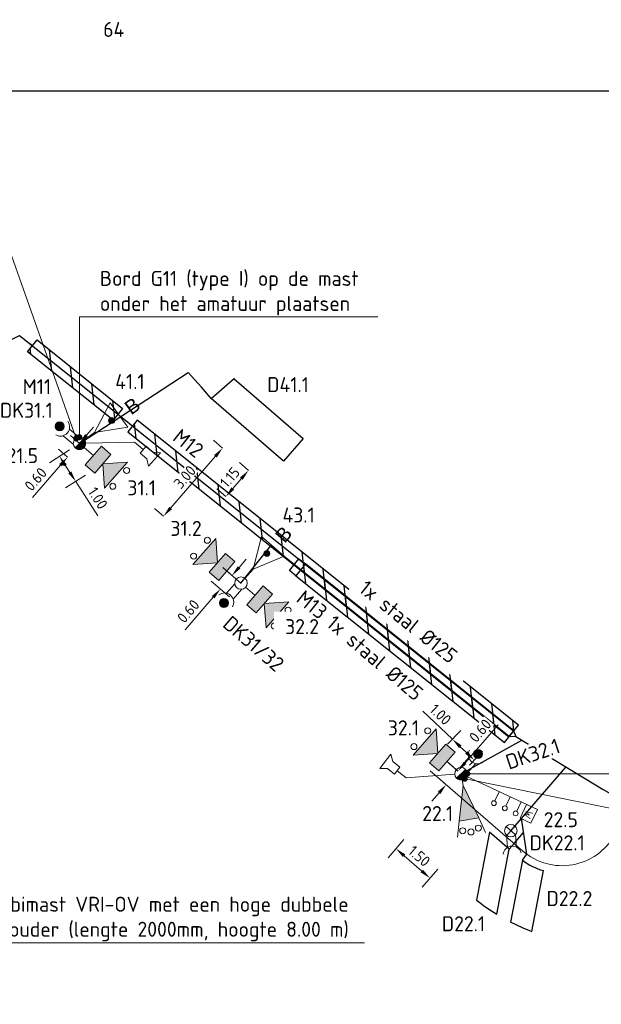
# Model space of a CAD drawing. Header units: metres. Extents: x 196669 to 197699, y 355514 to 356669.
# Tile 10 of 20: x 197183 to 197202, y 355713 to 355745. Entities that reach past the tile are written whole.
import ezdxf
from ezdxf import colors
from ezdxf.entities.mleader import LeaderData, LeaderLine
from ezdxf.enums import TextEntityAlignment as Align
from ezdxf.math import Vec2, Vec3

# ---------------------------------------------------------------- set-up
doc = ezdxf.new("R2010")
doc.units = ezdxf.units.M
doc.layers.get('Defpoints').update_dxf_attribs({"color": 151})
for name, color, linetype, lineweight in [('B-WE-KL-MANTELBUIS-G', 104, 'Continuous', 25), ('B-WE-KL-MANTELBUIS-T25', 7, 'Continuous', 25), ('B-WE-KL-MANTELBUIS_NUMMERING-T25', 104, 'Continuous', 25), ('B-WE-OG-BEBOUWING_HUISNUMMER-T35', 252, 'Continuous', 9), ('N-WE-KL-MANTELBUIS-G', 4, 'Continuous', 25), ('N-WE-KL-MANTELBUIS-T25', 4, 'Continuous', 25), ('N-WE-KL-MANTELBUIS_VERLENGEN-G', 30, 'Continuous', 25), ('N-WE-KL-VRI_KABEL-G', 30, 'Continuous', 30), ('N-WE-KL-VRI_UITSLIJPER-G', 130, 'Continuous', 30), ('N-WE-VW-VRI-ONTRUIMINGSTIJDEN_OTTO-G', 7, 'Continuous', 25), ('N-WE-VW-VRI-SYMBOOL-G', 7, 'Continuous', 13), ('N-WE-VW-VRI-T25', 7, 'Continuous', 20), ('N-WE-VW-VRI_DETECTIELUS-G', 3, 'Continuous', 30), ('N-WE-VW-VRI_DETECTIELUS-T25', 7, 'Continuous', 30), ('N01-WE-VH-MATERIAALGRENS-G', 5, 'Continuous', 13), ('X-XX-AL-M', 7, 'Continuous', 13)]:
    doc.layers.add(name, color=color, linetype=linetype, lineweight=lineweight)
doc.styles.add('Arial', font='arial.ttf')
doc.styles.add('ISO', font='ISO.shx')
doc.styles.add('NLCS-ISO-M200-T18', font='NLCS-ISO.ttf', dxfattribs={"height": 0.36})
doc.styles.add('NLCS-ISO-M200-T25', font='NLCS-ISO.ttf', dxfattribs={"height": 0.5})
doc.dimstyles.new('NLCS-M200-T18-PIJL_L2_H1', dxfattribs={"dimscale": 0.2, "dimtxt": 2.5, "dimasz": 1.8, "dimexe": 2, "dimexo": 2, "dimgap": 0.7, "dimtad": 1, "dimzin": 0, "dimdsep": 46, "dimtxsty": 'NLCS-ISO-M200-T18', "dimcen": 0, "dimdle": 2, "dimclrd": 256, "dimclre": 256, "dimclrt": 256, "dimadec": 1, "dimazin": 0, "dimtfac": 1, "dimtdec": 3, "dimtofl": 0, "dimtmove": 0, "dimatfit": 3, "dimfxl": 2, "dimfxlon": 1, "dimtfillclr": 256, "dimtolj": 1, "dimtzin": 0, "dimlwd": -1, "dimlwe": -1, "dimarcsym": 0})

# ---------------------------------------------------------------- blocks, each defined once
blk = doc.blocks.new('Drukknop met waitsignalering_1')
at = {"layer": 'N-WE-VW-VRI-SYMBOOL-G', "linetype": 'Continuous', "extrusion": (0, 0, -1)}
blk.add_hatch(color=256, dxfattribs=at).paths.add_polyline_path([(-1.018, 0.002, 1), (-0.718, 0.002, 1)])
at = {"layer": 'N-WE-VW-VRI-SYMBOOL-G'}
for p, q in [((0.134, 0.157), (0.574, 0.157)), ((0.15, -0.143), (0.565, -0.143))]:
    blk.add_line(p, q, dxfattribs=at)
blk.add_circle((0.868, 0.002), 0.15, dxfattribs=at)
blk.add_arc((0.836, 0), 0.306, 101.0944, 258.9056, dxfattribs=at)
blk = doc.blocks.new('A$C98d8e760')
at = {"layer": 'N-WE-VW-VRI-SYMBOOL-G'}
for p, q in [((0.826, 0), (1.405, 0.579)), ((0.413, 0), (0, 0)), ((0.826, 0), (1.405, -0.579))]:
    blk.add_line(p, q, dxfattribs=at)
at = {"layer": 'N-WE-VW-VRI-SYMBOOL-G', "flags": 128}
for points in [[(0.413, 0.413), (0.826, 0.413), (0.826, -0.413), (0.413, -0.413)], [(0.826, 0), (1.405, 0.579), (1.405, -0.579)]]:
    blk.add_lwpolyline(points, close=True, dxfattribs=at)
at = {"layer": 'N-WE-VW-VRI-SYMBOOL-G'}
for centre in [(1.571, 0.35), (1.571, -0.35)]:
    blk.add_circle(centre, 0.1, dxfattribs=at)
at = {"layer": 'N-WE-VW-VRI-SYMBOOL-G', "extrusion": (0, 0, -1)}
blk.add_solid([(-0.413, 0.413), (-0.826, 0.413), (-0.413, -0.413), (-0.826, -0.413)], dxfattribs=at)
at = {"layer": 'N-WE-VW-VRI-SYMBOOL-G'}
blk.add_solid([(0.826, 0), (1.405, 0.579), (1.405, -0.579)], dxfattribs=at)
blk = doc.blocks.new('*U11')
at = {"layer": 'N-WE-VW-VRI-SYMBOOL-G'}
for p, q in [((-1.323, 0.25), (1.277, 0.25)), ((-0.123, 0.25), (-0.123, -0.09)), ((0.277, 0.25), (0.277, -0.09)), ((0.677, 0.25), (0.677, -0.09))]:
    blk.add_line(p, q, dxfattribs=at)
at = {"layer": 'N-WE-VW-VRI-SYMBOOL-G', "flags": 128}
blk.add_lwpolyline([(0.877, -0.25), (1.277, -0.25), (1.277, 0.25), (0.877, 0.25)], close=True, dxfattribs=at)
at = {"layer": 'N-WE-VW-VRI-SYMBOOL-G'}
for centre in [(-0.123, -0.17), (0.277, -0.17), (0.677, -0.17)]:
    blk.add_circle(centre, 0.08, dxfattribs=at)
at = {"layer": 'N-WE-VW-VRI-SYMBOOL-G', "style": 'ISO'}
blk.add_text('W', height=0.25, rotation=270, dxfattribs=at).set_placement((0.948, 0.1))
blk = doc.blocks.new('Lantaarn 3 x 200 mm LED2 met fietssjabloon_1')
at = {"layer": 'N-WE-VW-VRI-SYMBOOL-G'}
for p, q in [((1.343, 0.331), (1.859, 0.469)), ((0.186, 0), (0, 0)), ((1.343, -0.331), (1.859, -0.469))]:
    blk.add_line(p, q, dxfattribs=at)
at = {"layer": 'N-WE-VW-VRI-SYMBOOL-G', "flags": 128}
blk.add_lwpolyline([(0.186, 0), (1.343, 0.331), (1.343, -0.331)], close=True, dxfattribs=at)
at = {"layer": 'N-WE-VW-VRI-SYMBOOL-G'}
for centre in [(1.674, 0.265), (1.757, 0), (1.674, -0.265)]:
    blk.add_circle(centre, 0.1, dxfattribs=at)
blk.add_solid([(0.186, 0), (1.343, 0.331), (1.343, -0.331)], dxfattribs=at)
blk = doc.blocks.new('Mast met drukknop_1')
at = {"layer": 'N-WE-VW-VRI-SYMBOOL-G'}
for p, q in [((-0.146, -0.146), (0.146, 0.146)), ((-0.146, 0.146), (0.146, -0.146)), ((0.142, 0.15), (0.556, 0.15)), ((0.143, -0.15), (0.548, -0.15))]:
    blk.add_line(p, q, dxfattribs=at)
blk.add_circle((0, 0), 0.207, dxfattribs=at)
blk.add_arc((0.818, -0.007), 0.306, 101.0944, 258.9056, dxfattribs=at)
blk = doc.blocks.new('Rateltikker_1')
at = {"layer": 'N-WE-VW-VRI-SYMBOOL-G', "flags": 128}
blk.add_lwpolyline([(2.079, 0.879), (2.303, 0.99), (2.193, 0.4), (2.024, 0.584), (1.729, 0.639), (1.784, 0.934)], close=True, dxfattribs=at)
blk.add_lwpolyline([(1.757, 0.787), (1.383, 0.857), (0, 0)], dxfattribs=at)
blk = doc.blocks.new('Combinatiemast openbare verlichting_2')
at = {"layer": 'N-WE-VW-VRI-SYMBOOL-G', "linetype": 'Continuous'}
blk.add_hatch(color=256, dxfattribs=at).paths.add_polyline_path([(-0.207, 0, 1), (0.207, 0)])
at = {"layer": 'N-WE-VW-VRI-SYMBOOL-G'}
blk.add_line((-0.207, 0), (0.207, 0), dxfattribs=at)
for start, end in [(360, 180), (180, 360)]:
    blk.add_arc((0, 0), 0.207, start, end, dxfattribs=at)
blk = doc.blocks.new('_Dot')
at = {"color": 0, "linetype": 'ByBlock', "lineweight": -2}
blk.add_line((-0.5, 0), (-1, 0), dxfattribs=at)
at = {"color": 0, "linetype": 'ByBlock', "const_width": 0.5}
blk.add_lwpolyline([(-0.25, 0, 1), (0.25, 0, 1)], format="xyb", close=True, dxfattribs=at)
blk = doc.blocks.new('*D1013')
at = {"layer": 'Defpoints', "color": 0, "transparency": 16777216}
for p in [(197196.555, 355718.933), (197195.605, 355717.836), (197197.689, 355717.951)]:
    blk.add_point(p, dxfattribs=at)
at = {"layer": 'X-XX-AL-M', "transparency": 16777216}
for p, q in [((197195.867, 355718.138), (197195.343, 355717.533)), ((197196.467, 355717.089), (197195.877, 355717.6)), ((197197.001, 355717.156), (197196.477, 355716.551))]:
    blk.add_line(p, q, dxfattribs=at)
for points in [[(197195.917, 355717.645), (197195.838, 355717.555), (197195.605, 355717.836)], [(197196.506, 355717.135), (197196.428, 355717.044), (197196.739, 355716.854)]]:
    blk.add_solid(points, dxfattribs=at)
at = {"layer": 'X-XX-AL-M', "transparency": 16777216, "insert": (197196.382, 355717.587), "char_height": 0.36, "attachment_point": 5, "rotation": 319.1042, "style": 'NLCS-ISO-M200-T18'}
blk.add_mtext('\\A1;1.50', dxfattribs=at)
blk = doc.blocks.new('*D1014')
at = {"layer": 'Defpoints', "color": 0, "transparency": 16777216}
for p in [(197197.774, 355720.33), (197197.278, 355719.966), (197197.381, 355719.876)]:
    blk.add_point(p, dxfattribs=at)
at = {"layer": 'X-XX-AL-M', "transparency": 16777216}
for p, q in [((197197.906, 355720.692), (197199.005, 355721.961)), ((197197.67, 355720.42), (197197.368, 355720.682)), ((197197.278, 355719.966), (197196.975, 355720.228)), ((197197.042, 355719.694), (197196.806, 355719.422))]:
    blk.add_line(p, q, dxfattribs=at)
for points in [[(197197.861, 355720.731), (197197.951, 355720.653), (197197.67, 355720.42)], [(197196.997, 355719.733), (197197.087, 355719.655), (197197.278, 355719.966)]]:
    blk.add_solid(points, dxfattribs=at)
at = {"layer": 'X-XX-AL-M', "transparency": 16777216, "insert": (197198.412, 355721.765), "char_height": 0.36, "attachment_point": 5, "rotation": 49.1042, "style": 'NLCS-ISO-M200-T18', "bg_fill": 3, "box_fill_scale": 1.1, "bg_fill_color": 256, "bg_fill_true_color": 13158600, "bg_fill_transparency": 0}
blk.add_mtext('\\A1;0.60', dxfattribs=at)
blk = doc.blocks.new('*D1015')
at = {"layer": 'Defpoints', "color": 0, "transparency": 16777216}
for p in [(197197.489, 355721.478), (197197.052, 355721.021), (197197.774, 355720.33)]:
    blk.add_point(p, dxfattribs=at)
at = {"layer": 'X-XX-AL-M', "transparency": 16777216}
for p, q in [((197197.489, 355721.478), (197196.507, 355722.419)), ((197197.328, 355721.31), (197197.766, 355721.767)), ((197197.952, 355721.036), (197197.749, 355721.229)), ((197198.051, 355720.619), (197198.488, 355721.076))]:
    blk.add_line(p, q, dxfattribs=at)
for points in [[(197197.791, 355721.273), (197197.708, 355721.186), (197197.489, 355721.478)], [(197197.993, 355721.079), (197197.91, 355720.992), (197198.212, 355720.787)]]:
    blk.add_solid(points, dxfattribs=at)
at = {"layer": 'X-XX-AL-M', "transparency": 16777216, "insert": (197197.089, 355722.304), "char_height": 0.36, "attachment_point": 5, "rotation": 316.2446, "style": 'NLCS-ISO-M200-T18'}
blk.add_mtext('\\A1;1.00', dxfattribs=at)
blk = doc.blocks.new('*D1017')
at = {"layer": 'Defpoints', "color": 0, "transparency": 16777216}
for p in [(197185.068, 355731.335), (197184.675, 355730.881), (197184.675, 355730.881)]:
    blk.add_point(p, dxfattribs=at)
at = {"layer": 'X-XX-AL-M', "transparency": 16777216}
for p, q in [((197185.304, 355731.607), (197185.539, 355731.879)), ((197185.068, 355731.335), (197184.766, 355731.597)), ((197184.675, 355730.881), (197184.373, 355731.143)), ((197184.439, 355730.609), (197183.502, 355729.527))]:
    blk.add_line(p, q, dxfattribs=at)
for points in [[(197185.258, 355731.646), (197185.349, 355731.568), (197185.068, 355731.335)], [(197184.394, 355730.648), (197184.485, 355730.57), (197184.675, 355730.881)]]:
    blk.add_solid(points, dxfattribs=at)
at = {"layer": 'X-XX-AL-M', "transparency": 16777216, "insert": (197183.611, 355730.141), "char_height": 0.36, "attachment_point": 5, "rotation": 49.1042, "style": 'NLCS-ISO-M200-T18', "bg_fill": 3, "box_fill_scale": 1.1, "bg_fill_color": 256, "bg_fill_true_color": 13158600, "bg_fill_transparency": 0}
blk.add_mtext('\\A1;0.60', dxfattribs=at)
blk = doc.blocks.new('*D1018')
at = {"layer": 'Defpoints', "color": 0, "transparency": 16777216}
for p in [(197185.068, 355731.335), (197185.609, 355730.494), (197184.944, 355730.066)]:
    blk.add_point(p, dxfattribs=at)
at = {"layer": 'X-XX-AL-M', "transparency": 16777216}
for p, q in [((197184.732, 355731.118), (197184.066, 355730.69)), ((197184.597, 355730.604), (197184.749, 355730.369)), ((197185.272, 355730.277), (197184.607, 355729.849)), ((197184.944, 355730.066), (197185.683, 355728.917))]:
    blk.add_line(p, q, dxfattribs=at)
for points in [[(197184.648, 355730.636), (197184.547, 355730.572), (197184.403, 355730.907)], [(197184.799, 355730.401), (197184.698, 355730.336), (197184.944, 355730.066)]]:
    blk.add_solid(points, dxfattribs=at)
at = {"layer": 'X-XX-AL-M', "transparency": 16777216, "insert": (197185.681, 355729.51), "char_height": 0.36, "attachment_point": 5, "rotation": 302.7476, "style": 'NLCS-ISO-M200-T18', "bg_fill": 3, "box_fill_scale": 1.1, "bg_fill_color": 256, "bg_fill_true_color": 13158600, "bg_fill_transparency": 0}
blk.add_mtext('\\A1;1.00', dxfattribs=at)
blk = doc.blocks.new('Negenoog 200 mm zonder achtergrondschild_1')
at = {"layer": 'N-WE-VW-VRI-SYMBOOL-G', "linetype": 'Continuous', "extrusion": (0, 0, -1)}
h = blk.add_hatch(color=256, dxfattribs=at)
edge = h.paths.add_edge_path()
edge.add_arc((-1.108, -0.008), 0.1, 0, 360)
at = {"layer": 'N-WE-VW-VRI-SYMBOOL-G'}
for p, q in [((1.413, 0.498), (0.413, -0.002)), ((1.413, -0.499), (1.413, 0.498)), ((0, 0), (0.413, -0.002)), ((0.413, -0.002), (1.413, -0.499))]:
    blk.add_line(p, q, dxfattribs=at)
blk.add_circle((1.108, -0.008), 0.1, dxfattribs=at)
at = {"layer": 'N-WE-VW-VRI-SYMBOOL-G', "linetype": 'Continuous', "style": 'Arial'}
blk.add_text('B', height=0.47, rotation=0, dxfattribs=at).set_placement((2.171, -0.014), align=Align.MIDDLE_RIGHT)
blk = doc.blocks.new('*D1019')
at = {"layer": 'Defpoints', "color": 0, "transparency": 16777216}
for p in [(197190.148, 355726.934), (197193.471, 355724.054), (197193.079, 355723.602)]:
    blk.add_point(p, dxfattribs=at)
at = {"layer": 'X-XX-AL-M', "transparency": 16777216}
for p, q in [((197190.451, 355726.672), (197189.846, 355727.196)), ((197190.384, 355727.206), (197190.62, 355727.478)), ((197190.059, 355726.22), (197189.455, 355726.744)), ((197189.521, 355726.21), (197188.583, 355725.128))]:
    blk.add_line(p, q, dxfattribs=at)
for points in [[(197190.339, 355727.245), (197190.43, 355727.167), (197190.148, 355726.934)], [(197189.476, 355726.25), (197189.567, 355726.171), (197189.757, 355726.482)]]:
    blk.add_solid(points, dxfattribs=at)
at = {"layer": 'X-XX-AL-M', "transparency": 16777216, "insert": (197188.693, 355725.743), "char_height": 0.36, "attachment_point": 5, "rotation": 49.0798, "style": 'NLCS-ISO-M200-T18', "bg_fill": 3, "box_fill_scale": 1.1, "bg_fill_color": 256, "bg_fill_true_color": 13158600, "bg_fill_transparency": 0}
blk.add_mtext('\\A1;0.60', dxfattribs=at)
blk = doc.blocks.new('*D1020')
at = {"layer": 'Defpoints', "color": 0, "transparency": 16777216}
for p in [(197190.793, 355730.345), (197190.04, 355729.476)]:
    blk.add_point(p, dxfattribs=at)
at = {"layer": 'X-XX-AL-M', "transparency": 16777216}
for p, q in [((197190.694, 355730.431), (197190.392, 355730.693)), ((197190.177, 355729.834), (197190.458, 355730.159)), ((197189.941, 355729.561), (197189.639, 355729.823))]:
    blk.add_line(p, q, dxfattribs=at)
for points in [[(197190.413, 355730.198), (197190.504, 355730.119), (197190.694, 355730.431)], [(197190.131, 355729.873), (197190.222, 355729.794), (197189.941, 355729.561)]]:
    blk.add_solid(points, dxfattribs=at)
at = {"layer": 'X-XX-AL-M', "transparency": 16777216, "insert": (197190.076, 355730.206), "char_height": 0.36, "attachment_point": 5, "rotation": 49.1042, "style": 'NLCS-ISO-M200-T18', "bg_fill": 3, "box_fill_scale": 1.1, "bg_fill_color": 256, "bg_fill_true_color": 13158600, "bg_fill_transparency": 0}
blk.add_mtext('\\A1;1.15', dxfattribs=at)
at = {"layer": 'Defpoints', "color": 0, "transparency": 16777216}
blk.add_point((197190.694, 355730.431), dxfattribs=at)
blk = doc.blocks.new('*D1021')
at = {"layer": 'Defpoints', "color": 0, "transparency": 16777216}
for p in [(197189.832, 355731.177), (197189.91, 355731.11), (197187.946, 355728.842)]:
    blk.add_point(p, dxfattribs=at)
at = {"layer": 'X-XX-AL-M', "transparency": 16777216}
for p, q in [((197189.832, 355731.177), (197189.53, 355731.439)), ((197188.104, 355729.182), (197189.597, 355730.905)), ((197187.868, 355728.909), (197187.566, 355729.171))]:
    blk.add_line(p, q, dxfattribs=at)
for points in [[(197189.551, 355730.944), (197189.642, 355730.866), (197189.832, 355731.177)], [(197188.059, 355729.221), (197188.149, 355729.142), (197187.868, 355728.909)]]:
    blk.add_solid(points, dxfattribs=at)
at = {"layer": 'X-XX-AL-M', "transparency": 16777216, "insert": (197188.576, 355730.215), "char_height": 0.36, "attachment_point": 5, "rotation": 49.1042, "style": 'NLCS-ISO-M200-T18', "bg_fill": 3, "box_fill_scale": 1.1, "bg_fill_color": 256, "bg_fill_true_color": 13158600, "bg_fill_transparency": 0}
blk.add_mtext('\\A1;3.00', dxfattribs=at)
blk = doc.blocks.new('Universeelmast_1')
at = {"layer": 'N-WE-VW-VRI-SYMBOOL-G'}
blk.add_circle((0, 0), 0.207, dxfattribs=at)

msp = doc.modelspace()

# ---------------------------------------------------------------- hatches: boundary and pattern name
at = {"layer": 'B-WE-KL-MANTELBUIS-G'}
h = msp.add_hatch(dxfattribs=at)
h.set_pattern_fill('ANSI31', color=256, scale=0.2, angle=231.3107126)
h.paths.add_polyline_path([(197199.37, 355721.555), (197199.683, 355721.945), (197186.99, 355732.11), (197186.678, 355731.72)])
h = msp.add_hatch(dxfattribs=at)
h.set_pattern_fill('ANSI31', color=256, scale=0.2, angle=231.3107126)
h.paths.add_polyline_path([(197192.59, 355727.318), (197192.277, 355726.928), (197199.22, 355721.367), (197199.533, 355721.758)])
at = {"layer": 'N-WE-KL-MANTELBUIS-G'}
h = msp.add_hatch(dxfattribs=at)
h.set_pattern_fill('ANSI31', color=256, scale=0.2, angle=231.3107126)
h.paths.add_polyline_path([(197186.191, 355732.11), (197183.344, 355734.389), (197183.657, 355734.78), (197186.503, 355732.5)])
at = {"layer": 'N-WE-KL-MANTELBUIS_VERLENGEN-G'}
h = msp.add_hatch(dxfattribs=at)
h.set_pattern_fill('ANSI31', color=256, scale=0.2, angle=231.3107126)
h.paths.add_polyline_path([(197192.277, 355726.928), (197192.061, 355727.101), (197192.374, 355727.491), (197192.59, 355727.318)])

# ---------------------------------------------------------------- linework, layer by layer
at = {"layer": 'B-WE-KL-MANTELBUIS-G', "flags": 128}
for points in [[(197199.37, 355721.555), (197199.683, 355721.945), (197186.99, 355732.11), (197186.678, 355731.72)], [(197192.59, 355727.318), (197192.277, 355726.928), (197199.22, 355721.367), (197199.533, 355721.758)]]:
    msp.add_lwpolyline(points, close=True, dxfattribs=at)
at = {"layer": 'N-WE-KL-MANTELBUIS-G', "flags": 128}
msp.add_lwpolyline([(197186.191, 355732.11), (197183.344, 355734.389), (197183.657, 355734.78), (197186.503, 355732.5)], close=True, dxfattribs=at)
at = {"layer": 'N-WE-KL-MANTELBUIS_VERLENGEN-G', "flags": 128}
msp.add_lwpolyline([(197192.277, 355726.928), (197192.061, 355727.101), (197192.374, 355727.491), (197192.59, 355727.318)], close=True, dxfattribs=at)
at = {"layer": 'N-WE-KL-VRI_KABEL-G'}
msp.add_line((197190.443, 355726.679), (197191.437, 355727.921), dxfattribs=at)
at = {"layer": 'N-WE-KL-VRI_KABEL-G', "flags": 128}
msp.add_lwpolyline([(197181.493, 355734.22), (197181.978, 355734.425, 0.015081), (197183.071, 355734.928), (197186.834, 355731.915)], format="xyb", dxfattribs=at)
for points in [[(197183.5, 355734.584), (197183.415, 355734.653)], [(197185.068, 355731.335), (197188.688, 355733.694)], [(197189.127, 355733.206), (197188.688, 355733.694)], [(197197.774, 355720.33), (197199.797, 355721.446)], [(197199.43, 355718.433), (197201.266, 355720.553)], [(197199.964, 355717.649), (197199.787, 355718.845)], [(197199.543, 355718.004), (197199.858, 355718.368)]]:
    msp.add_lwpolyline(points, dxfattribs=at)
at = {"layer": 'N-WE-KL-VRI_KABEL-G'}
for points in [[(197186.825, 355731.922), (197199.521, 355721.755), (197199.594, 355721.57), (197202.504, 355719.801), (197202.857, 355719.6), (197205.675, 355717.747), (197206.518, 355717.204)], [(197199.594, 355721.57), (197199.383, 355721.558), (197191.437, 355727.921)]]:
    msp.add_lwpolyline(points, dxfattribs=at)
at = {"layer": 'N-WE-KL-VRI_UITSLIJPER-G', "flags": 128}
for points in [[(197189.455, 355732.828), (197189.127, 355733.206)], [(197199.379, 355717.815), (197199.543, 355718.004)], [(197199.817, 355717.447), (197199.964, 355717.649)]]:
    msp.add_lwpolyline(points, dxfattribs=at)
at = {"layer": 'N-WE-VW-VRI-ONTRUIMINGSTIJDEN_OTTO-G', "color": 254}
msp.add_lwpolyline([(197144.508, 355671.093), (197214.28, 355671.093), (197214.897, 355743.072), (197145.125, 355743.072)], close=True, dxfattribs=at)
at = {"layer": 'N-WE-VW-VRI_DETECTIELUS-G'}
for p, q in [((197189.455, 355732.828), (197190.236, 355733.508)), ((197190.216, 355733.49), (197192.522, 355731.494)), ((197191.859, 355730.744), (197189.454, 355732.828)), ((197189.454, 355732.828), (197189.455, 355732.828)), ((197192.522, 355731.494), (197191.859, 355730.744)), ((197198.962, 355715.649), (197199.379, 355717.815)), ((197199.817, 355717.447), (197199.422, 355715.391)), ((197200.126, 355715.08), (197200.515, 355717.106))]:
    msp.add_line(p, q, dxfattribs=at)
for centre, radius, start, end in [((197201.139, 355719.267), 2.25, 234.0177, 253.903), ((197202.495, 355721.401), 6.75, 231.4592, 238.4406), ((197202.495, 355721.401), 6.75, 242.9152, 249.4503)]:
    msp.add_arc(centre, radius, start, end, dxfattribs=at)

# ---------------------------------------------------------------- block references
for p, rotation in [((197185.224, 355731.2), 318.9641384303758), ((197190.287, 355726.814), 139.0797718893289), ((197190.599, 355726.545), 319.0406158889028), ((197197.619, 355720.464), 138.9137056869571)]:
    msp.add_blockref('A$C98d8e760', p, dxfattribs=dict(rotation=rotation))
at = {"layer": 'N-WE-VW-VRI-SYMBOOL-G'}
for name, p, rotation in [('Negenoog 200 mm zonder achtergrondschild_1', (197185.236, 355731.455), 35.70206764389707), ('Drukknop met waitsignalering_1', (197185.068, 355731.335), 139.1550957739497), ('Rateltikker_1', (197185.275, 355731.339), 329.5512670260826), ('Combinatiemast openbare verlichting_2', (197185.068, 355731.335), 45), ('Negenoog 200 mm zonder achtergrondschild_1', (197190.579, 355726.835), 49.18126199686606), ('Drukknop met waitsignalering_1', (197190.443, 355726.679), 229.270729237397), ('Rateltikker_1', (197197.569, 355720.314), 152.340196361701), ('Drukknop met waitsignalering_1', (197197.775, 355720.331), 49.10466304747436), ('Combinatiemast openbare verlichting_2', (197197.774, 355720.33), 45), ('Lantaarn 3 x 200 mm LED2 met fietssjabloon_1', (197197.81, 355720.125), 279.6610091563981), ('*U11', (197199.052, 355719.452), 334.7939064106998)]:
    msp.add_blockref(name, p, dxfattribs=dict(at, rotation=rotation))

# ---------------------------------------------------------------- texts
at = {"layer": 'B-WE-OG-BEBOUWING_HUISNUMMER-T35', "style": 'NLCS-ISO-M200-T25'}
msp.add_text('64', height=0.5, dxfattribs=at).set_placement((197186.211, 355745.125), align=Align.MIDDLE)

# ---------------------------------------------------------------- next in the draw order: texts
at = {"layer": 'B-WE-KL-MANTELBUIS-T25', "insert": (197194.644, 355726.813), "char_height": 0.5, "width": 4.36568, "attachment_point": 1, "rotation": 321.3107, "style": 'NLCS-ISO-M200-T25', "bg_fill": 2}
msp.add_mtext('1x staal %%C125', dxfattribs=at)
at = {"layer": 'N-WE-KL-MANTELBUIS-T25', "insert": (197183.181, 355733.475), "char_height": 0.5, "width": 0.64381, "attachment_point": 1, "style": 'NLCS-ISO-M200-T25', "bg_fill": 3, "box_fill_scale": 1.2, "bg_fill_color": 256, "bg_fill_transparency": 0}
msp.add_mtext('M11', dxfattribs=at)
at = {"layer": 'N-WE-VW-VRI-T25', "char_height": 0.5, "attachment_point": 2, "style": 'NLCS-ISO-M200-T25', "bg_fill": 3, "box_fill_scale": 1.2, "bg_fill_color": 256, "bg_fill_transparency": 0}
for s, insert, width in [('DK31.1', (197183.3, 355732.687), 1.37838), ('31.1', (197187.141, 355730.104), 1.02825), ('43.1', (197192.365, 355729.198), 1.37838), ('31.2', (197188.618, 355728.752), 1.02217), ('32.1', (197195.856, 355722.109), 0.9969), ('22.1', (197196.996, 355719.255), 1.05407), ('DK22.1', (197200.974, 355718.278), 1.37838)]:
    msp.add_mtext(s, dxfattribs=dict(at, insert=insert, width=width))
at = {"layer": 'N-WE-VW-VRI-T25', "insert": (197192.48, 355725.481), "char_height": 0.5, "width": 1.37838, "attachment_point": 2, "style": 'NLCS-ISO-M200-T25', "bg_fill": 2}
msp.add_mtext('32.2', dxfattribs=at)
at = {"layer": 'N-WE-VW-VRI-T25', "insert": (197200.085, 355721.228), "char_height": 0.5, "width": 1.37838, "attachment_point": 2, "rotation": 18.3694, "style": 'NLCS-ISO-M200-T25', "bg_fill": 3, "box_fill_scale": 1.2, "bg_fill_color": 256, "bg_fill_transparency": 0}
msp.add_mtext('DK32.1', dxfattribs=at)
at = {"layer": 'N-WE-VW-VRI_DETECTIELUS-T25', "char_height": 0.5, "attachment_point": 2, "style": 'NLCS-ISO-M200-T25', "bg_fill": 3, "box_fill_scale": 1.2, "bg_fill_color": 256, "bg_fill_transparency": 0}
for s, insert in [('D41.1', (197192.012, 355733.542)), ('D22.2', (197201.382, 355716.424)), ('D22.1', (197197.854, 355715.583))]:
    msp.add_mtext(s, dxfattribs=dict(at, insert=insert))

# ---------------------------------------------------------------- next in the draw order: dimensions: what is measured, and where the dimension line sits
at = {"layer": 'X-XX-AL-M'}
dim = msp.add_linear_dim(base=(197184.675, 355730.881), p1=(197185.068, 355731.335), p2=(197184.675, 355730.881), angle=229.1042, dimstyle='NLCS-M200-T18-PIJL_L2_H1', override={"dimtfill": 1}, dxfattribs=at)
dim.commit()
dim.dimension.update_dxf_attribs({"geometry": '*D1017', "text_midpoint": (197183.853, 355729.932), "dimtype": 161})
dim = msp.add_aligned_dim(p1=(197190.04, 355729.476), p2=(197190.793, 355730.345), distance=0.131, dimstyle='NLCS-M200-T18-PIJL_L2_H1', override={"dimtfill": 1}, dxfattribs=at)
dim.commit()
dim.dimension.update_dxf_attribs({"geometry": '*D1020', "text_midpoint": (197190.076, 355730.206)})

# ---------------------------------------------------------------- next in the draw order: leaders
at = {"layer": 'N-WE-VW-VRI-T25'}
ml = msp.add_multileader_mtext('Standard', dxfattribs=at)
ml.set_content('Combimast VRI-OV met een hoge dubbele uithouder (lengte 2000mm, hoogte 8.00 m)', color=256, style='NLCS-ISO-M200-T25')
ml.set_leader_properties(color=256, linetype='ByLayer', lineweight=-1)
ml.set_arrow_properties(name='DOT')
ml.build(insert=Vec2(0, 0))
ml.multileader.update_dxf_attribs({"text_left_attachment_type": 5, "text_right_attachment_type": 5, "dogleg_length": 0.5, "arrow_head_size": 0.2})
ctx = ml.context
ctx.base_point, ctx.char_height, ctx.arrow_head_size, ctx.landing_gap_size, ctx.plane_origin = Vec3(197181.454, 355714.701), 0.5, 0.2, 0.18, Vec3(197171.592, 355707.766)
ctx.left_attachment, ctx.right_attachment = 5, 5
notes = []
notes.append((ctx, [(1, (1, 1, 0), (197180.954, 355714.701), (1, 0), 0.5, [(2, [(197180.954, 355707.3)], 0, [])])]))
ctx.mtext.insert, ctx.mtext.width, ctx.mtext.defined_height, ctx.mtext.flow_direction = Vec3(197181.634, 355716.234), 12.79256, 0.659, 5
ctx.mtext.has_bg_fill, ctx.mtext.bg_color, ctx.mtext.bg_scale_factor, ctx.mtext.bg_transparency, ctx.mtext.use_window_bg_color = 1, -1023410167, 1.5, 0, 1
for ctx, leaders in notes:
    for number, flags, end, landing, length, lines in leaders:
        leader = LeaderData()
        leader.index, (leader.has_last_leader_line, leader.has_dogleg_vector, leader.attachment_direction) = number, flags
        leader.last_leader_point, leader.dogleg_vector, leader.dogleg_length = Vec3(end), Vec3(landing), length
        for number, points, colour, breaks in lines:
            line = LeaderLine()
            line.index, line.vertices, line.color, line.breaks = number, Vec3.list(points), colors.encode_raw_color(colour), breaks
            leader.lines.append(line)
        ctx.leaders.append(leader)

# ---------------------------------------------------------------- next in the draw order: texts
at = {"layer": 'B-WE-KL-MANTELBUIS-T25', "insert": (197193.578, 355725.649), "char_height": 0.5, "width": 4.17302, "attachment_point": 1, "rotation": 319.5917, "style": 'NLCS-ISO-M200-T25', "bg_fill": 3, "box_fill_scale": 1.2, "bg_fill_color": 256, "bg_fill_transparency": 0}
msp.add_mtext('1x staal %%C125', dxfattribs=at)
at = {"layer": 'N-WE-VW-VRI-T25', "insert": (197183.167, 355731.176), "char_height": 0.5, "width": 1.16931, "attachment_point": 2, "style": 'NLCS-ISO-M200-T25', "bg_fill": 3, "box_fill_scale": 1.2, "bg_fill_color": 256, "bg_fill_transparency": 0}
msp.add_mtext('21.5', dxfattribs=at)
at = {"layer": 'N-WE-VW-VRI-T25', "insert": (197191.03, 355724.852), "char_height": 0.5, "width": 1.37838, "attachment_point": 2, "rotation": 319.1042, "style": 'NLCS-ISO-M200-T25', "bg_fill": 3, "box_fill_scale": 1.2, "bg_fill_color": 256, "bg_fill_transparency": 0}
msp.add_mtext('DK31/32', dxfattribs=at)

# ---------------------------------------------------------------- next in the draw order: dimensions: what is measured, and where the dimension line sits
at = {"layer": 'X-XX-AL-M'}
for base, p1, p2, angle, picture, middle in [((197184.944, 355730.066), (197185.068, 355731.335), (197185.609, 355730.494), 302.7476, '*D1018', (197185.412, 355729.337)), ((197189.832, 355731.177), (197187.946, 355728.842), (197189.91, 355731.11), 49.1042, '*D1021', (197188.818, 355730.006)), ((197197.278, 355719.966), (197197.774, 355720.33), (197197.381, 355719.876), 229.1042, '*D1014', (197198.654, 355721.555))]:
    dim = msp.add_linear_dim(base=base, p1=p1, p2=p2, angle=angle, dimstyle='NLCS-M200-T18-PIJL_L2_H1', override={"dimtfill": 1}, dxfattribs=at)
    dim.commit()
    dim.dimension.update_dxf_attribs({"geometry": picture, "text_midpoint": middle, "dimtype": 161})
dim = msp.add_aligned_dim(p1=(197197.689, 355717.951), p2=(197196.555, 355718.933), distance=1.451, dimstyle='NLCS-M200-T18-PIJL_L2_H1', dxfattribs=at)
dim.commit()
dim.dimension.update_dxf_attribs({"geometry": '*D1013', "text_midpoint": (197196.382, 355717.587)})

# ---------------------------------------------------------------- next in the draw order: texts
at = {"layer": 'B-WE-KL-MANTELBUIS_NUMMERING-T25', "insert": (197188.447, 355731.854), "char_height": 0.5, "width": 0.64381, "attachment_point": 1, "rotation": 321.3107, "style": 'NLCS-ISO-M200-T25', "bg_fill": 3, "box_fill_scale": 1.2, "bg_fill_color": 256, "bg_fill_transparency": 0}
msp.add_mtext('M12', dxfattribs=at)

# ---------------------------------------------------------------- next in the draw order: dimensions: what is measured, and where the dimension line sits
at = {"layer": 'X-XX-AL-M'}
dim = msp.add_linear_dim(base=(197190.148, 355726.934), p1=(197193.079, 355723.602), p2=(197193.471, 355724.054), angle=49.0798, dimstyle='NLCS-M200-T18-PIJL_L2_H1', override={"dimtfill": 1}, dxfattribs=at)
dim.commit()
dim.dimension.update_dxf_attribs({"geometry": '*D1019', "text_midpoint": (197188.934, 355725.533), "dimtype": 161})
dim = msp.add_aligned_dim(p1=(197197.774, 355720.33), p2=(197197.052, 355721.021), distance=-0.632, dimstyle='NLCS-M200-T18-PIJL_L2_H1', dxfattribs=at)
dim.commit()
dim.dimension.update_dxf_attribs({"geometry": '*D1015', "text_midpoint": (197197.089, 355722.304)})

# ---------------------------------------------------------------- next in the draw order: block references
at = {"layer": 'N-WE-VW-VRI-SYMBOOL-G', "rotation": 359.1790063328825}
msp.add_blockref('Universeelmast_1', (197190.446, 355726.682), dxfattribs=at)

# ---------------------------------------------------------------- next in the draw order: texts
at = {"layer": 'B-WE-KL-MANTELBUIS_NUMMERING-T25', "insert": (197192.562, 355726.48), "char_height": 0.5, "width": 0.64381, "attachment_point": 1, "rotation": 321.3107, "style": 'NLCS-ISO-M200-T25', "bg_fill": 3, "box_fill_scale": 1.2, "bg_fill_color": 256, "bg_fill_transparency": 0}
msp.add_mtext('M13', dxfattribs=at)

# ---------------------------------------------------------------- next in the draw order: leaders
at = {"layer": 'N-WE-VW-VRI-T25'}
ml = msp.add_multileader_mtext('Standard', dxfattribs=at)
ml.set_content('Bord G11 (type I) op de mast onder het amatuur plaatsen', color=256, style='NLCS-ISO-M200-T25')
ml.set_leader_properties(color=256, linetype='ByLayer', lineweight=-1)
ml.set_arrow_properties(name='DOT')
ml.build(insert=Vec2(0, 0))
ml.multileader.update_dxf_attribs({"text_left_attachment_type": 5, "text_right_attachment_type": 5, "dogleg_length": 0.5, "arrow_head_size": 0.2})
ctx = ml.context
ctx.base_point, ctx.char_height, ctx.arrow_head_size, ctx.landing_gap_size, ctx.plane_origin = Vec3(197185.568, 355735.547), 0.5, 0.2, 0.18, Vec3(197183.08, 355750.244)
ctx.left_attachment, ctx.right_attachment = 5, 5
notes = []
notes.append((ctx, [(1, (1, 1, 0), (197185.068, 355735.547), (1, 0), 0.5, [(2, [(197185.065, 355731.541)], 0, [])])]))
ctx.mtext.insert, ctx.mtext.width, ctx.mtext.defined_height, ctx.mtext.flow_direction = Vec3(197185.748, 355737.08), 9.16538, 0.659, 5
ctx.mtext.has_bg_fill, ctx.mtext.bg_color, ctx.mtext.bg_scale_factor, ctx.mtext.bg_transparency, ctx.mtext.use_window_bg_color = 1, -1027028792, 1.5, 0, 1
ml = msp.add_multileader_mtext('Standard', dxfattribs=at)
ml.set_content('Bord B06 (type 0) op de mast onder het amatuur plaatsen', color=256, style='NLCS-ISO-M200-T25')
ml.set_leader_properties(color=256, linetype='ByLayer', lineweight=-1)
ml.set_arrow_properties(name='DOT')
ml.build(insert=Vec2(0, 0))
ml.multileader.update_dxf_attribs({"text_left_attachment_type": 5, "text_right_attachment_type": 5, "dogleg_length": 0.5, "arrow_head_size": 0.2})
ctx = ml.context
ctx.base_point, ctx.char_height, ctx.arrow_head_size, ctx.landing_gap_size, ctx.plane_origin, ctx.plane_x_axis, ctx.plane_y_axis = Vec3(197208.813, 355718.052), 0.5, 0.2, 0.18, Vec3(197212.482, 355730.43), Vec3(1, 0.000151), Vec3(-0.000151, 1)
ctx.left_attachment, ctx.right_attachment = 5, 5
notes.append((ctx, [(0, (1, 1, 0), (197208.313, 355718.052), (1, 0.000151), 0.5, [(2, [(197197.895, 355720.162)], 0, [])])]))
ctx.mtext.insert, ctx.mtext.text_direction, ctx.mtext.rotation, ctx.mtext.width, ctx.mtext.defined_height, ctx.mtext.flow_direction = Vec3(197208.993, 355719.585), Vec3(1, 0.000151), 0.000151, 9.25671, 0.659, 5
ctx.mtext.has_bg_fill, ctx.mtext.bg_color, ctx.mtext.bg_scale_factor, ctx.mtext.bg_transparency, ctx.mtext.use_window_bg_color = 1, -1023410167, 1.5, 0, 1
for ctx, leaders in notes:
    for number, flags, end, landing, length, lines in leaders:
        leader = LeaderData()
        leader.index, (leader.has_last_leader_line, leader.has_dogleg_vector, leader.attachment_direction) = number, flags
        leader.last_leader_point, leader.dogleg_vector, leader.dogleg_length = Vec3(end), Vec3(landing), length
        for number, points, colour, breaks in lines:
            line = LeaderLine()
            line.index, line.vertices, line.color, line.breaks = number, Vec3.list(points), colors.encode_raw_color(colour), breaks
            leader.lines.append(line)
        ctx.leaders.append(leader)

# ---------------------------------------------------------------- next in the draw order: linework, layer by layer
at = {"layer": 'N-WE-VW-VRI_DETECTIELUS-G'}
for p, q in [((197198.725, 355718.382), (197198.289, 355716.121)), ((197199.379, 355717.815), (197198.725, 355718.382))]:
    msp.add_line(p, q, dxfattribs=at)

# ---------------------------------------------------------------- next in the draw order: block references
at = {"layer": 'N-WE-VW-VRI-SYMBOOL-G', "rotation": 274.1042089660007}
msp.add_blockref('Mast met drukknop_1', (197199.43, 355718.433), dxfattribs=at)

# ---------------------------------------------------------------- next in the draw order: texts
at = {"layer": 'N-WE-VW-VRI-T25', "char_height": 0.5, "width": 1.16931, "attachment_point": 2, "style": 'NLCS-ISO-M200-T25', "bg_fill": 3, "box_fill_scale": 1.2, "bg_fill_color": 256, "bg_fill_transparency": 0}
for s, insert in [('41.1', (197186.748, 355733.646)), ('22.5', (197201.095, 355719.05))]:
    msp.add_mtext(s, dxfattribs=dict(at, insert=insert))

# ---------------------------------------------------------------- next in the draw order: leaders
at = {"layer": 'N-WE-VW-VRI-T25'}
ml = msp.add_multileader_mtext('Standard', dxfattribs=at)
ml.set_content('Combimast VRI-OV met een hoge uithouder (lengte 2000mm, hoogte 8.00 m) en een lage uithouder (lengte 1000mm, hoogte 5.00 m)', color=256, style='NLCS-ISO-M200-T25')
ml.set_leader_properties(color=256, linetype='ByLayer', lineweight=-1)
ml.set_arrow_properties(name='DOT')
ml.build(insert=Vec2(0, 0))
ml.multileader.update_dxf_attribs({"text_left_attachment_type": 5, "text_right_attachment_type": 5, "dogleg_length": 0.5, "arrow_head_size": 0.2})
ctx = ml.context
ctx.base_point, ctx.char_height, ctx.arrow_head_size, ctx.landing_gap_size, ctx.plane_origin, ctx.plane_x_axis, ctx.plane_y_axis = Vec3(197168.146, 355738.502), 0.5, 0.2, 0.18, Vec3(197203.178, 355743.304), Vec3(1, 0.000151), Vec3(-0.000151, 1)
ctx.left_attachment, ctx.right_attachment = 5, 5
notes = []
notes.append((ctx, [(1, (1, 1, 0), (197182.481, 355738.504), (-1, -0.000151), 0.5, [(2, [(197184.96, 355731.499)], 0, [])])]))
ctx.mtext.insert, ctx.mtext.text_direction, ctx.mtext.rotation, ctx.mtext.width, ctx.mtext.defined_height, ctx.mtext.flow_direction = Vec3(197168.326, 355740.919), Vec3(1, 0.000151), 0.000151, 13.52186, 0.659, 5
ctx.mtext.has_bg_fill, ctx.mtext.bg_color, ctx.mtext.bg_scale_factor, ctx.mtext.bg_transparency, ctx.mtext.use_window_bg_color = 1, -1023410167, 1.5, 0, 1
for ctx, leaders in notes:
    for number, flags, end, landing, length, lines in leaders:
        leader = LeaderData()
        leader.index, (leader.has_last_leader_line, leader.has_dogleg_vector, leader.attachment_direction) = number, flags
        leader.last_leader_point, leader.dogleg_vector, leader.dogleg_length = Vec3(end), Vec3(landing), length
        for number, points, colour, breaks in lines:
            line = LeaderLine()
            line.index, line.vertices, line.color, line.breaks = number, Vec3.list(points), colors.encode_raw_color(colour), breaks
            leader.lines.append(line)
        ctx.leaders.append(leader)

# ---------------------------------------------------------------- next in the draw order: linework, layer by layer
at = {"layer": 'N01-WE-VH-MATERIAALGRENS-G', "ltscale": 0.2, "flags": 128}
msp.add_lwpolyline([(197202.882, 355718.287, -0.474498), (197199.83, 355717.756), (197196.749, 355720.424)], format="xyb", dxfattribs=at)

# ---------------------------------------------------------------- next in the draw order: leaders
at = {"layer": 'N-WE-VW-VRI-T25'}
ml = msp.add_multileader_mtext('Standard', dxfattribs=at)
ml.set_content('Combimast VRI-OV met een hoge uithouder (lengte 2000mm, hoogte 8.00 m) en een lage uithouder (lengte 1000mm, hoogte 5.00 m)', color=256, style='NLCS-ISO-M200-T25')
ml.set_leader_properties(color=256, linetype='ByLayer', lineweight=-1)
ml.set_arrow_properties(name='DOT')
ml.build(insert=Vec2(0, 0))
ml.multileader.update_dxf_attribs({"text_left_attachment_type": 5, "text_right_attachment_type": 5, "dogleg_length": 0.5, "arrow_head_size": 0.2})
ctx = ml.context
ctx.base_point, ctx.char_height, ctx.arrow_head_size, ctx.landing_gap_size, ctx.plane_origin, ctx.plane_x_axis, ctx.plane_y_axis = Vec3(197208.862, 355720.33), 0.5, 0.2, 0.18, Vec3(197215.885, 355732.294), Vec3(1, 0.000151), Vec3(-0.000151, 1)
ctx.left_attachment, ctx.right_attachment = 5, 5
notes = []
notes.append((ctx, [(0, (1, 1, 0), (197208.362, 355720.33), (1, 0.000151), 0.5, [(2, [(197197.981, 355720.33)], 0, [])])]))
ctx.mtext.insert, ctx.mtext.text_direction, ctx.mtext.rotation, ctx.mtext.width, ctx.mtext.defined_height, ctx.mtext.flow_direction = Vec3(197209.042, 355722.747), Vec3(1, 0.000151), 0.000151, 13.60065, 0.659, 5
ctx.mtext.has_bg_fill, ctx.mtext.bg_color, ctx.mtext.bg_scale_factor, ctx.mtext.bg_transparency, ctx.mtext.use_window_bg_color = 1, -1023410167, 1.5, 0, 1
for ctx, leaders in notes:
    for number, flags, end, landing, length, lines in leaders:
        leader = LeaderData()
        leader.index, (leader.has_last_leader_line, leader.has_dogleg_vector, leader.attachment_direction) = number, flags
        leader.last_leader_point, leader.dogleg_vector, leader.dogleg_length = Vec3(end), Vec3(landing), length
        for number, points, colour, breaks in lines:
            line = LeaderLine()
            line.index, line.vertices, line.color, line.breaks = number, Vec3.list(points), colors.encode_raw_color(colour), breaks
            leader.lines.append(line)
        ctx.leaders.append(leader)

doc.saveas('drawing.dxf')
